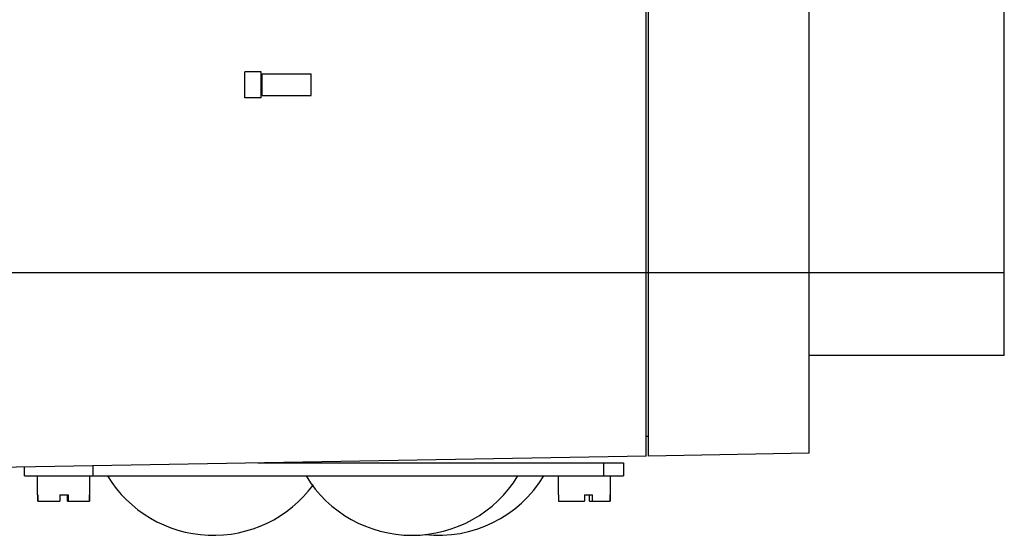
# Model space of a CAD drawing. Header units: millimetres. Extents: x 34 to 269, y 40 to 380.
# Tile 2 of 6: x 118 to 269, y 40 to 119. Entities that reach past the tile are written whole.
import ezdxf

# ---------------------------------------------------------------- set-up
doc = ezdxf.new("R2010")
doc.units = ezdxf.units.MM
doc.header["$LTSCALE"] = 27.266295
doc.layers.get('0').update_dxf_attribs({"linetype": 'CONTINUOUS'})

msp = doc.modelspace()

# ---------------------------------------------------------------- linework, layer by layer
at = {"color": 7}
for p, q in [((214.48, 52.43), (214.48, 366.89)), ((214.78, 366.87), (214.78, 52.45)), ((239.48, 52.88), (239.48, 366.43)), ((269.48, 67.88), (269.48, 351.43)), ((155.33, 111.48), (152.83, 111.48)), ((155.33, 111.48), (152.83, 111.48)), ((152.83, 107.48), (152.83, 111.48)), ((155.33, 107.48), (155.33, 111.48)), ((155.46, 111.13), (162.98, 111.13)), ((155.46, 111.13), (162.98, 111.13)), ((155.46, 107.83), (155.46, 111.13)), ((162.98, 107.83), (162.98, 111.13)), ((155.33, 107.48), (152.83, 107.48)), ((155.33, 107.48), (152.83, 107.48)), ((155.46, 107.83), (162.98, 107.83)), ((155.46, 107.83), (162.98, 107.83)), ((112.98, 80.66), (239.48, 80.66)), ((239.48, 80.66), (269.48, 80.66)), ((269.48, 67.88), (239.48, 67.88)), ((214.78, 55.43), (214.48, 55.43)), ((214.48, 52.43), (112.98, 50.66)), ((239.48, 52.88), (214.78, 52.45)), ((118.98, 49.39), (118.98, 50.76)), ((129.48, 50.94), (129.48, 49.39)), ((154.8, 51.39), (210.98, 51.39)), ((207.98, 49.39), (207.98, 51.39)), ((210.98, 51.39), (210.98, 49.39)), ((118.98, 49.39), (210.98, 49.39)), ((120.98, 46.49), (120.98, 49.39)), ((128.98, 46.49), (128.98, 49.39)), ((200.98, 46.49), (200.98, 49.39)), ((208.98, 46.49), (208.98, 49.39)), ((120.98, 46.49), (121.02, 46.49)), ((121.01, 46.49), (121.01, 45.49)), ((121.02, 45.49), (121.02, 46.49)), ((121.02, 45.49), (124.37, 45.49)), ((124.37, 46.49), (125.7, 46.49)), ((124.37, 46.49), (124.37, 45.49)), ((125.58, 45.49), (125.58, 46.49)), ((125.58, 45.49), (128.93, 45.49)), ((125.7, 45.49), (125.7, 46.49)), ((128.93, 46.49), (128.98, 46.49)), ((128.93, 46.49), (128.93, 45.49)), ((128.94, 45.49), (128.94, 46.49)), ((200.98, 46.49), (201.04, 46.49)), ((201.01, 46.49), (201.01, 45.49)), ((201.01, 45.49), (205, 45.49)), ((201.04, 45.49), (201.04, 46.49)), ((205, 46.49), (206.21, 46.49)), ((205, 46.49), (205, 45.49)), ((205.78, 45.49), (205.78, 46.49)), ((205.78, 45.49), (208.94, 45.49)), ((206.21, 45.49), (206.21, 46.49)), ((208.91, 46.49), (208.98, 46.49)), ((208.91, 46.49), (208.91, 45.49)), ((208.94, 45.49), (208.94, 46.49))]:
    msp.add_line(p, q, dxfattribs=at)
for centre, start, end in [((147.98, 59.35), 211.4756, 323.627), ((178.48, 59.35), 211.4756, 328.5244), ((182.48, 59.35), 263.9269, 328.5244)]:
    msp.add_arc(centre, 19.08, start, end, dxfattribs=at)

doc.saveas('drawing.dxf')
